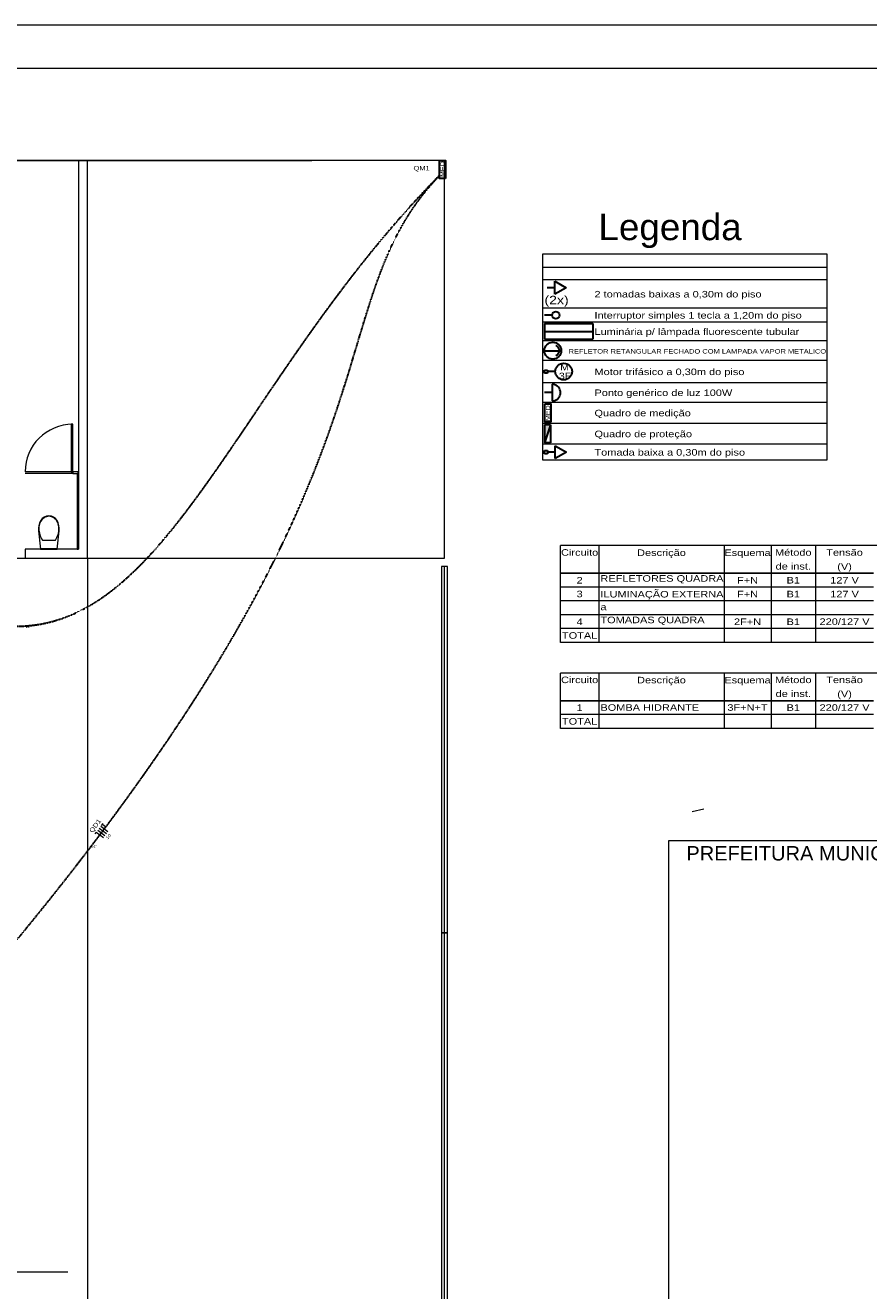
# Model space of a CAD drawing. Header units: millimetres. Extents: x 10050 to 25386, y -10594 to -3144.
# Tile 28 of 29: x 20128 to 22963, y -7399 to -3144. Entities that reach past the tile are written whole.
import ezdxf

# ---------------------------------------------------------------- set-up
doc = ezdxf.new("R2010")
doc.units = ezdxf.units.MM
doc.linetypes.add('JIS_02_1.2', pattern=[0.25, 0.125, -0.125])
for name, color, linetype in [('Anotação - Geral', 7, 'Continuous'), ('Desenho 2D - Geral', 7, 'Continuous'), ('Interior - Mobiliário', 7, 'Continuous'), ('Linha & Trama.2D', 7, 'Continuous'), ('Linha _ Trama.2D', 7, 'Continuous')]:
    doc.layers.add(name, color=color, linetype=linetype)
for name, color, linetype, lineweight in [('DI-Pontilhado', 7, 'Continuous', 20), ('DI-Tabelas', 7, 'Continuous', 5), ('EL-Condutos', 4, 'Continuous', 30), ('EL-Fios (Fase 1)', 7, 'Continuous', 5), ('EL-Fios (Fase 2)', 7, 'Continuous', 5), ('EL-Fios (Neutro)', 7, 'Continuous', 5), ('EL-Fios (Terra)', 7, 'Continuous', 5), ('EL-Textos condutos', 7, 'Continuous', 20), ('EL-Textos fios', 7, 'Continuous', 20), ('P-SIMBOL', 3, 'Continuous', 30), ('Textos', 7, 'Continuous', 5)]:
    doc.layers.add(name, color=color, linetype=linetype, lineweight=lineweight)
doc.styles.add('ARIAL', font='arial.ttf', dxfattribs={"width": 1.2})
doc.styles.add('GENERATED_STYLE_1', font='arial.ttf')

msp = doc.modelspace()

# ---------------------------------------------------------------- hatches: boundary and pattern name
at = {"layer": 'P-SIMBOL', "linetype": 'Continuous'}
msp.add_hatch(color=7, dxfattribs=at).paths.add_polyline_path([(21893.24, -4487.18), (21873.27, -4487.18), (21873.27, -4547.37)])

# ---------------------------------------------------------------- linework, layer by layer
at = {"layer": 'Desenho 2D - Geral', "color": 7, "linetype": 'Continuous', "lineweight": 0}
for p, q in [((22291.25, -10433.15), (22291.25, -5884.58)), ((22291.25, -5884.58), (25189.25, -5884.58)), ((22291.25, -5884.58), (25189.25, -5884.58)), ((22291.25, -6210.56), (22291.25, -5884.58))]:
    msp.add_line(p, q, dxfattribs=at)
at = {"layer": 'DI-Pontilhado'}
for p, q in [((14131.06, -3598.89), (20691.06, -3598.89)), ((14531.06, -3598.89), (21091.06, -3598.89)), ((21526.94, -4963.95), (21526.94, -6195.45)), ((21536.94, -6195.45), (21536.94, -4963.95)), ((21546.94, -6195.45), (21546.94, -4963.95)), ((21546.94, -6195.45), (21526.94, -6195.45)), ((21526.94, -6195.45), (21526.94, -7426.95)), ((21526.94, -6195.45), (21546.94, -6195.45)), ((21536.94, -7426.95), (21536.94, -6195.45)), ((21546.94, -7426.95), (21546.94, -6195.45))]:
    msp.add_line(p, q, dxfattribs=at)
for points in [[(14161.06, -6885.3), (17621.06, -6885.3), (18531.06, -6885.3), (18531.06, -4935.3), (21536.94, -4935.3), (21536.94, -3598.89), (17621.06, -3598.89), (14161.06, -3598.89)], [(19056.37, -4935.3), (20336.94, -4935.3), (20336.94, -6090.68), (20336.94, -6348.88), (20336.94, -9935.3), (19771.06, -9935.3), (19771.06, -7335.3), (19055.56, -7335.3)]]:
    msp.add_lwpolyline(points, close=True, dxfattribs=at)
for points in [[(20336.94, -3598.89), (20306.94, -3598.89)], [(20306.94, -3598.89), (20306.94, -4905.3)], [(20336.94, -4935.3), (20336.94, -3598.89)], [(20127.63, -4935.3), (20336.94, -4935.3)]]:
    msp.add_lwpolyline(points, dxfattribs=at)
at = {"layer": 'DI-Tabelas'}
for p, q in [((21868.27, -3958.29), (21868.27, -3911.77)), ((21868.27, -3911.77), (22822.77, -3911.77)), ((22822.77, -3911.77), (22822.77, -3958.29)), ((22822.77, -3958.29), (21868.27, -3958.29)), ((21868.27, -3999.42), (21868.27, -3958.29)), ((22822.77, -3958.29), (22822.77, -3999.42)), ((22036.47, -3999.42), (21868.27, -3999.42)), ((21868.27, -4095.11), (21868.27, -3999.42)), ((22822.77, -3999.42), (22036.47, -3999.42)), ((22822.77, -3999.42), (22822.77, -4095.11)), ((22036.47, -4095.11), (21868.27, -4095.11)), ((21868.27, -4141.63), (21868.27, -4095.11)), ((22822.77, -4095.11), (22036.47, -4095.11)), ((22822.77, -4095.11), (22822.77, -4141.63)), ((22036.47, -4141.63), (21868.27, -4141.63)), ((21868.27, -4204.63), (21868.27, -4141.63)), ((22822.77, -4141.63), (22036.47, -4141.63)), ((22822.77, -4141.63), (22822.77, -4204.63)), ((22036.47, -4204.63), (21868.27, -4204.63)), ((21868.27, -4271.13), (21868.27, -4204.63)), ((22822.77, -4204.63), (22036.47, -4204.63)), ((22822.77, -4204.63), (22822.77, -4271.13)), ((22036.47, -4271.13), (21868.27, -4271.13)), ((21868.27, -4345.5), (21868.27, -4271.13)), ((22822.77, -4271.13), (22036.47, -4271.13)), ((22822.77, -4271.13), (22822.77, -4345.5)), ((22036.47, -4345.5), (21868.27, -4345.5)), ((21868.27, -4412), (21868.27, -4345.5)), ((22822.77, -4345.5), (22036.47, -4345.5)), ((22822.77, -4345.5), (22822.77, -4412)), ((22036.47, -4412), (21868.27, -4412)), ((21868.27, -4482.18), (21868.27, -4412)), ((22822.77, -4412), (22036.47, -4412)), ((22822.77, -4412), (22822.77, -4482.18)), ((22036.47, -4482.18), (21868.27, -4482.18)), ((21868.27, -4552.37), (21868.27, -4482.18)), ((22822.77, -4482.18), (22036.47, -4482.18)), ((22822.77, -4482.18), (22822.77, -4552.37)), ((22036.47, -4552.37), (21868.27, -4552.37)), ((21868.27, -4605.67), (21868.27, -4552.37)), ((22822.77, -4552.37), (22036.47, -4552.37)), ((22822.77, -4552.37), (22822.77, -4605.67)), ((22036.47, -4605.67), (21868.27, -4605.67)), ((22822.77, -4605.67), (22036.47, -4605.67)), ((21926.66, -4939.9), (21926.66, -4893.38)), ((23829.59, -4893.38), (21926.66, -4893.38)), ((22056.41, -4893.38), (22056.41, -4939.9)), ((22477.03, -4893.38), (22477.03, -4939.9)), ((22635.05, -4893.38), (22635.05, -4939.9)), ((22784.84, -4893.38), (22784.84, -4939.9)), ((21926.66, -4986.42), (21926.66, -4939.9)), ((22056.41, -4939.9), (22056.41, -4986.42)), ((22477.03, -4939.9), (22477.03, -4986.42)), ((22635.05, -4939.9), (22635.05, -4986.42)), ((22784.84, -4939.9), (22784.84, -4986.42)), ((22056.41, -4986.42), (21926.66, -4986.42)), ((21926.66, -4986.42), (22056.41, -4986.42)), ((22056.41, -4986.42), (21926.66, -4986.42)), ((21926.66, -5032.94), (21926.66, -4986.42)), ((22477.03, -4986.42), (22056.41, -4986.42)), ((22056.41, -4986.42), (22477.03, -4986.42)), ((22477.03, -4986.42), (22056.41, -4986.42)), ((22056.41, -4986.42), (22056.41, -5032.94)), ((22635.05, -4986.42), (22477.03, -4986.42)), ((22477.03, -4986.42), (22635.05, -4986.42)), ((22635.05, -4986.42), (22477.03, -4986.42)), ((22477.03, -4986.42), (22477.03, -5032.94)), ((22784.84, -4986.42), (22635.05, -4986.42)), ((22635.05, -4986.42), (22784.84, -4986.42)), ((22784.84, -4986.42), (22635.05, -4986.42)), ((22635.05, -4986.42), (22635.05, -5032.94)), ((22979.84, -4986.42), (22784.84, -4986.42)), ((22784.84, -4986.42), (22979.84, -4986.42)), ((22979.84, -4986.42), (22784.84, -4986.42)), ((22784.84, -4986.42), (22784.84, -5032.94)), ((22056.41, -5032.94), (21926.66, -5032.94)), ((21926.66, -5079.46), (21926.66, -5032.94)), ((22477.03, -5032.94), (22056.41, -5032.94)), ((22056.41, -5032.94), (22056.41, -5079.46)), ((22635.05, -5032.94), (22477.03, -5032.94)), ((22477.03, -5032.94), (22477.03, -5079.46)), ((22784.84, -5032.94), (22635.05, -5032.94)), ((22635.05, -5032.94), (22635.05, -5079.46)), ((22979.84, -5032.94), (22784.84, -5032.94)), ((22784.84, -5032.94), (22784.84, -5079.46)), ((22056.41, -5079.46), (21926.66, -5079.46)), ((21926.66, -5125.98), (21926.66, -5079.46)), ((22477.03, -5079.46), (22056.41, -5079.46)), ((22056.41, -5079.46), (22056.41, -5125.98)), ((22635.05, -5079.46), (22477.03, -5079.46)), ((22477.03, -5079.46), (22477.03, -5125.98)), ((22784.84, -5079.46), (22635.05, -5079.46)), ((22635.05, -5079.46), (22635.05, -5125.98)), ((22979.84, -5079.46), (22784.84, -5079.46)), ((22784.84, -5079.46), (22784.84, -5125.98)), ((22056.41, -5125.98), (21926.66, -5125.98)), ((21926.66, -5172.5), (21926.66, -5125.98)), ((22477.03, -5125.98), (22056.41, -5125.98)), ((22056.41, -5125.98), (22056.41, -5172.5)), ((22635.05, -5125.98), (22477.03, -5125.98)), ((22477.03, -5125.98), (22477.03, -5172.5)), ((22784.84, -5125.98), (22635.05, -5125.98)), ((22635.05, -5125.98), (22635.05, -5172.5)), ((22979.84, -5125.98), (22784.84, -5125.98)), ((22784.84, -5125.98), (22784.84, -5172.5)), ((22056.41, -5172.5), (21926.66, -5172.5)), ((21926.66, -5219.02), (21926.66, -5172.5)), ((22477.03, -5172.5), (22056.41, -5172.5)), ((22056.41, -5172.5), (22056.41, -5219.02)), ((22635.05, -5172.5), (22477.03, -5172.5)), ((22477.03, -5172.5), (22477.03, -5219.02)), ((22784.84, -5172.5), (22635.05, -5172.5)), ((22635.05, -5172.5), (22635.05, -5219.02)), ((22979.84, -5172.5), (22784.84, -5172.5)), ((22784.84, -5172.5), (22784.84, -5219.02)), ((22056.41, -5219.02), (21926.66, -5219.02)), ((22477.03, -5219.02), (22056.41, -5219.02)), ((22635.05, -5219.02), (22477.03, -5219.02)), ((22784.84, -5219.02), (22635.05, -5219.02)), ((22979.84, -5219.02), (22784.84, -5219.02)), ((25022.87, -5321.7), (21926.66, -5321.7)), ((21926.66, -5368.22), (21926.66, -5321.7)), ((22056.41, -5321.7), (22056.41, -5368.22)), ((22477.03, -5321.7), (22477.03, -5368.22)), ((22635.05, -5321.7), (22635.05, -5368.22)), ((22784.84, -5321.7), (22784.84, -5368.22)), ((21926.66, -5414.74), (21926.66, -5368.22)), ((22056.41, -5368.22), (22056.41, -5414.74)), ((22477.03, -5368.22), (22477.03, -5414.74)), ((22635.05, -5368.22), (22635.05, -5414.74)), ((22784.84, -5368.22), (22784.84, -5414.74)), ((22056.41, -5414.74), (21926.66, -5414.74)), ((21926.66, -5461.26), (21926.66, -5414.74)), ((21926.66, -5414.74), (22056.41, -5414.74)), ((22477.03, -5414.74), (22056.41, -5414.74)), ((22056.41, -5414.74), (22056.41, -5461.26)), ((22056.41, -5414.74), (22477.03, -5414.74)), ((22635.05, -5414.74), (22477.03, -5414.74)), ((22477.03, -5414.74), (22477.03, -5461.26)), ((22477.03, -5414.74), (22635.05, -5414.74)), ((22784.84, -5414.74), (22635.05, -5414.74)), ((22635.05, -5414.74), (22635.05, -5461.26)), ((22635.05, -5414.74), (22784.84, -5414.74)), ((22979.84, -5414.74), (22784.84, -5414.74)), ((22784.84, -5414.74), (22784.84, -5461.26)), ((22784.84, -5414.74), (22979.84, -5414.74)), ((22056.41, -5461.26), (21926.66, -5461.26)), ((21926.66, -5507.78), (21926.66, -5461.26)), ((22477.03, -5461.26), (22056.41, -5461.26)), ((22056.41, -5461.26), (22056.41, -5507.78)), ((22635.05, -5461.26), (22477.03, -5461.26)), ((22477.03, -5461.26), (22477.03, -5507.78)), ((22784.84, -5461.26), (22635.05, -5461.26)), ((22635.05, -5461.26), (22635.05, -5507.78)), ((22979.84, -5461.26), (22784.84, -5461.26)), ((22784.84, -5461.26), (22784.84, -5507.78)), ((22056.41, -5507.78), (21926.66, -5507.78)), ((22477.03, -5507.78), (22056.41, -5507.78)), ((22635.05, -5507.78), (22477.03, -5507.78)), ((22784.84, -5507.78), (22635.05, -5507.78)), ((22979.84, -5507.78), (22784.84, -5507.78))]:
    msp.add_line(p, q, dxfattribs=at)
at = {"layer": 'EL-Condutos', "linetype": 'JIS_02_1.2'}
for points in [[(19040.53, -7370.08), (19288.36, -7118.3), (19515.84, -6879.33), (19723.92, -6652.75), (19913.58, -6438.12), (20085.76, -6235.02), (20241.43, -6043.01), (20381.55, -5861.67), (20507.08, -5690.57), (20618.97, -5529.28), (20718.19, -5377.38), (20805.7, -5234.42), (20882.46, -5099.99), (20949.42, -4973.66), (21007.55, -4855), (21057.81, -4743.57), (21101.15, -4638.95), (21138.54, -4540.72), (21170.94, -4448.43), (21199.31, -4361.67), (21224.6, -4280.01), (21247.78, -4203.01), (21269.8, -4130.25), (21291.64, -4061.3), (21314.23, -3995.72), (21338.56, -3933.1), (21365.57, -3873.01), (21396.23, -3815), (21431.49, -3758.66), (21472.32, -3703.56), (21519.67, -3649.27)], [(19587.39, -4949.69), (19677.97, -5015.11), (19763.72, -5066.24), (19844.96, -5106.16), (19922.02, -5135.34), (19995.22, -5154.25), (20064.88, -5163.36), (20131.33, -5163.12), (20194.9, -5154), (20255.9, -5136.47), (20314.67, -5111), (20371.52, -5078.04), (20426.79, -5038.06), (20480.79, -4991.53), (20533.85, -4938.91), (20586.3, -4880.67), (20638.46, -4817.28), (20690.65, -4749.19), (20743.2, -4676.87), (20796.44, -4600.8), (20850.68, -4521.42), (20906.25, -4439.22), (20963.48, -4354.64), (21022.68, -4268.17), (21084.2, -4180.26), (21148.34, -4091.38), (21215.44, -4001.99), (21285.81, -3912.56), (21359.79, -3823.55), (21437.69, -3735.43), (21519.85, -3648.67)]]:
    msp.add_spline(points, degree=3, dxfattribs=at)
at = {"layer": 'EL-Fios (Fase 1)'}
msp.add_line((20395.24, -5869.35), (20371.08, -5851.56), dxfattribs=at)
at = {"layer": 'EL-Fios (Fase 2)'}
for p, q in [((20400.32, -5862.45), (20376.17, -5844.66)), ((20405.4, -5855.54), (20381.25, -5837.76))]:
    msp.add_line(p, q, dxfattribs=at)
at = {"layer": 'EL-Fios (Neutro)'}
for p in [(20363.03, -5862.49), (20390.16, -5876.25)]:
    msp.add_line(p, (20366, -5858.46), dxfattribs=at)
at = {"layer": 'EL-Fios (Terra)'}
msp.add_lwpolyline([(20398.15, -5839.56), (20386.75, -5831.16), (20384.37, -5834.38), (20389.12, -5827.94)], dxfattribs=at)
at = {"layer": 'Interior - Mobiliário', "color": 30, "linetype": 'Continuous', "lineweight": 0}
for p, q in [((20286.94, -4485.3), (20281.94, -4485.3)), ((20281.94, -4485.3), (20281.94, -4645.3)), ((20286.94, -4645.3), (20286.94, -4485.3)), ((20286.94, -4645.3), (20126.94, -4645.3)), ((20286.94, -4650.3), (20126.94, -4650.3)), ((20281.94, -4645.3), (20286.94, -4645.3))]:
    msp.add_line(p, q, dxfattribs=at)
at = {"layer": 'Interior - Mobiliário', "color": 102, "linetype": 'Continuous', "lineweight": 0}
for p, q in [((20286.94, -4645.3), (20286.94, -4650.3)), ((20306.94, -4645.3), (20286.94, -4645.3)), ((20286.94, -4650.3), (20306.94, -4650.3)), ((20306.94, -4650.3), (20301.94, -4650.3)), ((20301.94, -4650.3), (20301.94, -4905.3)), ((20306.94, -4650.3), (20306.94, -4645.3)), ((20306.94, -4905.3), (20306.94, -4650.3)), ((20301.94, -4905.3), (20306.94, -4905.3))]:
    msp.add_line(p, q, dxfattribs=at)
at = {"layer": 'Interior - Mobiliário', "color": 8, "linetype": 'Continuous', "lineweight": 0}
for p, q in [((20184.46, -4802.52), (20179.34, -4809.03)), ((20191.07, -4797.53), (20184.46, -4802.52)), ((20198.73, -4794.39), (20191.07, -4797.53)), ((20206.94, -4793.3), (20198.73, -4794.39)), ((20215.15, -4794.39), (20206.94, -4793.3)), ((20222.81, -4797.53), (20215.15, -4794.39)), ((20229.42, -4802.52), (20222.81, -4797.53)), ((20234.54, -4809.03), (20229.42, -4802.52)), ((20173.06, -4825.95), (20171.96, -4834.93)), ((20171.96, -4834.93), (20172.27, -4843.98)), ((20172.27, -4843.98), (20178.75, -4905.3)), ((20175.54, -4817.24), (20173.06, -4825.95)), ((20179.34, -4809.03), (20175.54, -4817.24)), ((20238.35, -4817.24), (20234.54, -4809.03)), ((20235.14, -4905.3), (20241.61, -4843.98)), ((20240.83, -4825.95), (20238.35, -4817.24)), ((20241.92, -4834.93), (20240.83, -4825.95)), ((20241.61, -4843.98), (20241.92, -4834.93)), ((20185.15, -4875.02), (20206.94, -4875.02)), ((20206.94, -4875.02), (20228.73, -4875.02)), ((20178.75, -4905.3), (20235.14, -4905.3)), ((20231.54, -4904.3), (20182.34, -4904.3)), ((20182.34, -4904.3), (20182.34, -4905.3)), ((20182.34, -4905.3), (20231.54, -4905.3)), ((20231.54, -4905.3), (20231.54, -4904.3))]:
    msp.add_line(p, q, dxfattribs=at)
at = {"layer": 'Interior - Mobiliário', "color": 5, "linetype": 'Continuous', "lineweight": 0}
msp.add_arc((20286.94, -4645.3), 160, 90, 180, dxfattribs=at)
at = {"layer": 'Interior - Mobiliário', "color": 8, "linetype": 'Continuous', "lineweight": 0}
for centre, major_axis, start_param, end_param in [((20224.83, -4833.14), (-51.38, 0), 5.438328, 6.3389165), ((20207.1, -4819.07), (-27.7, 0), 4.7182499, 5.3448937), ((20206.78, -4819.07), (-27.7, 0), 4.0798843, 4.7065281), ((20189.05, -4833.14), (-51.38, 0), 3.0858619, 3.98645), ((20258.56, -4837.41), (-85.05, 0), 6.2595699, 6.81259), ((20155.32, -4837.41), (-85.05, 0), 2.6121883, 3.1652081)]:
    msp.add_ellipse(centre, major_axis=major_axis, ratio=0.8755459, start_param=start_param, end_param=end_param, dxfattribs=at)
at = {"layer": 'Linha & Trama.2D', "color": 7, "linetype": 'Continuous', "lineweight": 0}
for p, q in [((25386.47, -3143.83), (10050.29, -3143.83)), ((25386.47, -3143.83), (10050.29, -3143.83)), ((10454.29, -3288.32), (25225.47, -3288.32))]:
    msp.add_line(p, q, dxfattribs=at)
at = {"layer": 'Linha _ Trama.2D', "color": 97, "linetype": 'Continuous', "lineweight": 0}
for p, q in [((20127.63, -4905.3), (20127.63, -4925.3)), ((20127.63, -4925.3), (20127.63, -4935.3)), ((21546.94, -4963.95), (21526.94, -4963.95)), ((18501.06, -7335.3), (20271.12, -7335.3))]:
    msp.add_line(p, q, dxfattribs=at)
for points in [[(20306.94, -4905.3), (20127.63, -4905.3)], [(22408.76, -5779.86), (22369.67, -5788.36)]]:
    msp.add_lwpolyline(points, dxfattribs=at)
at = {"layer": 'P-SIMBOL', "color": 7}
for p, q in [((21908.26, -4026.07), (21882.66, -4026.07)), ((21908.26, -4047.72), (21908.26, -4004.42)), ((21908.26, -4004.42), (21945.76, -4026.07)), ((21945.76, -4026.07), (21908.26, -4047.72)), ((21898.97, -4118.37), (21873.27, -4118.37)), ((21873.27, -4146.63), (22036.47, -4146.63)), ((21873.27, -4146.63), (21873.27, -4199.63)), ((22036.47, -4146.63), (22036.47, -4199.63)), ((21873.27, -4173.13), (22036.47, -4173.13)), ((21873.27, -4199.63), (22036.47, -4199.63)), ((21873.27, -4237.88), (21929.77, -4237.88)), ((21873.27, -4302.82), (21883.87, -4302.82)), ((21873.27, -4313.42), (21873.27, -4302.82)), ((21883.87, -4313.42), (21873.27, -4313.42)), ((21883.87, -4302.82), (21883.87, -4313.42)), ((21909.57, -4308.12), (21883.87, -4308.12)), ((21898.97, -4378.75), (21873.27, -4378.75)), ((21898.97, -4350.5), (21898.97, -4407)), ((21893.24, -4487.18), (21873.27, -4487.18)), ((21873.27, -4487.18), (21873.27, -4547.37)), ((21893.24, -4487.18), (21873.27, -4547.37)), ((21893.24, -4487.18), (21893.24, -4547.37)), ((21893.24, -4547.37), (21873.27, -4547.37)), ((21873.27, -4584.32), (21873.27, -4573.71)), ((21873.27, -4573.71), (21883.87, -4573.71)), ((21883.87, -4584.32), (21873.27, -4584.32)), ((21883.87, -4573.71), (21883.87, -4584.32)), ((21909.48, -4579.02), (21883.87, -4579.02)), ((21909.48, -4557.37), (21946.98, -4579.02)), ((21909.48, -4600.67), (21909.48, -4557.37)), ((21946.98, -4579.02), (21909.48, -4600.67))]:
    msp.add_line(p, q, dxfattribs=at)
at = {"layer": 'P-SIMBOL'}
msp.add_lwpolyline([(21540.03, -3658.4), (21520.03, -3658.4), (21520.03, -3598.22), (21540.03, -3598.22), (21540.03, -3658.4)], dxfattribs=at)
at = {"layer": 'P-SIMBOL', "color": 7}
for points in [[(21911.97, -4254.12), (21914.14, -4253.14), (21916.16, -4251.88), (21917.99, -4250.36), (21919.6, -4248.61), (21920.96, -4246.66), (21922.04, -4244.54), (21922.83, -4242.3), (21923.31, -4239.97), (21923.47, -4237.59), (21923.31, -4235.22), (21922.83, -4232.89), (21922.04, -4230.65), (21920.96, -4228.53), (21919.6, -4226.58), (21917.99, -4224.82), (21916.16, -4223.31), (21914.14, -4222.05), (21911.97, -4221.07)], [(21898.97, -4407), (21903.87, -4406.57), (21908.63, -4405.3), (21913.09, -4403.22), (21917.12, -4400.39), (21920.61, -4396.91), (21923.43, -4392.88), (21925.51, -4388.42), (21926.79, -4383.66), (21927.22, -4378.75), (21926.79, -4373.85), (21925.51, -4369.09), (21923.43, -4364.63), (21920.61, -4360.59), (21917.12, -4357.11), (21913.09, -4354.29), (21908.63, -4352.21), (21903.87, -4350.93), (21898.97, -4350.5)], [(21875.01, -4417), (21895.01, -4417), (21895.01, -4477.18), (21875.01, -4477.18), (21875.01, -4417)]]:
    msp.add_lwpolyline(points, dxfattribs=at)
for centre, radius in [((21911.47, -4118.37), 12.5), ((21901.52, -4237.88), 28.25), ((21937.77, -4308.12), 28.25)]:
    msp.add_circle(centre, radius, dxfattribs=at)

# ---------------------------------------------------------------- texts
at = {"layer": 'Anotação - Geral', "color": 7, "linetype": 'Continuous', "lineweight": 0, "insert": (22295.64, -3892.97), "char_height": 88.55, "width": 233.584, "attachment_point": 8, "line_spacing_factor": 0.6, "style": 'GENERATED_STYLE_1'}
msp.add_mtext('Legenda', dxfattribs=at)
at = {"layer": 'Anotação - Geral', "color": 7, "linetype": 'Continuous', "lineweight": 0, "insert": (22350.32, -5952.67), "char_height": 48.3, "attachment_point": 7, "style": 'GENERATED_STYLE_1'}
msp.add_mtext('\\A1;PREFEITURA MUNICIPAL DE ARAGUARI', dxfattribs=at)
at = {"layer": 'DI-Tabelas', "line_spacing_factor": 0.6, "style": 'ARIAL'}
for s, insert, char_height, width, attachment_point in [('2 tomadas baixas a 0,30m do piso', (22041.47, -4065.53), 22, 913.8867, 7), ('Interruptor simples 1 tecla a 1,20m do piso', (22041.47, -4136.63), 22, 1133.9062, 7), ('Luminária p/ lâmpada fluorescente tubular', (22041.47, -4191.39), 22, 1120.6641, 7), ('REFLETOR RETANGULAR FECHADO COM LAMPADA VAPOR METALICO ', (21954.29, -4247.72), 15, 1084.8652, 7), ('Motor trifásico a 0,30m do piso', (22041.47, -4326.58), 22, 820.3711, 7), ('Ponto genérico de luz 100W', (22041.47, -4397.01), 22, 753.8086, 7), ('Quadro de medição', (22041.47, -4465.35), 22, 526.9922, 7), ('Quadro de proteção', (22041.47, -4535.54), 22, 533.7012, 7), ('Tomada baixa a 0,30m do piso', (22041.47, -4597.28), 22, 823.8281, 7), ('Circuito', (21991.54, -4927.64), 22, 203.3789, 8), ('Descrição', (22266.72, -4934.9), 22, 266.748, 8), ('Esquema', (22556.04, -4934.9), 22, 253.4766, 8), ('Método', (22709.95, -4927.64), 22, 200.127, 8), ('Tensão', (22882.34, -4927.64), 22, 200.127, 8), ('de inst.', (22709.95, -4974.16), 22, 193.4473, 8), ('(V)', (22882.34, -4981.42), 22, 79.9805, 8), ('2', (21991.54, -5020.68), 22, 33.3691, 8), ('REFLETORES QUADRA', (22061.41, -5020.68), 22, 673.4473, 7), ('F+N', (22556.04, -5020.68), 22, 115.0195, 8), ('B1', (22709.95, -5020.68), 22, 73.3887, 8), ('127 V', (22882.34, -5020.68), 22, 156.7969, 8), ('3', (21991.54, -5067.2), 22, 33.3691, 8), ('ILUMINAÇÃO EXTERNA', (22061.41, -5074.46), 22, 673.4473, 7), ('F+N', (22556.04, -5067.2), 22, 115.0195, 8), ('B1', (22709.95, -5067.2), 22, 73.3887, 8), ('127 V', (22882.34, -5067.2), 22, 156.7969, 8), ('a', (22061.44, -5110.76), 22, 673.4473, 7), ('4', (21991.54, -5160.24), 22, 33.3691, 8), ('TOMADAS QUADRA', (22061.41, -5160.24), 22, 570.0586, 7), ('2F+N', (22556.04, -5160.24), 22, 148.3887, 8), ('B1', (22709.95, -5160.24), 22, 73.3887, 8), ('220/127 V', (22882.34, -5160.24), 22, 273.5742, 8), ('TOTAL', (21991.54, -5206.76), 22, 193.3594, 8), ('Circuito', (21991.54, -5355.96), 22, 203.3789, 8), ('Descrição', (22266.72, -5363.22), 22, 266.748, 8), ('Esquema', (22556.04, -5363.22), 22, 253.4766, 8), ('Método', (22709.95, -5355.96), 22, 200.127, 8), ('Tensão', (22882.34, -5355.96), 22, 200.127, 8), ('de inst.', (22709.95, -5402.48), 22, 193.4473, 8), ('(V)', (22882.34, -5409.74), 22, 79.9805, 8), ('1', (21991.54, -5449), 22, 33.3691, 8), ('BOMBA HIDRANTE', (22061.41, -5449), 22, 540.0586, 7), ('3F+N+T', (22556.04, -5449), 22, 220.0781, 8), ('B1', (22709.95, -5449), 22, 73.3887, 8), ('220/127 V', (22882.34, -5449), 22, 273.5742, 8), ('TOTAL', (21991.54, -5495.52), 22, 193.3594, 8)]:
    msp.add_mtext(s, dxfattribs=dict(at, insert=insert, char_height=char_height, width=width, attachment_point=attachment_point))
at = {"layer": 'EL-Textos condutos', "char_height": 7.06, "width": 25.416, "attachment_point": 8, "line_spacing_factor": 0.798, "style": 'ARIAL'}
for insert in [(20138.07, -5170.01), (20359.21, -5908.7)]:
    msp.add_mtext('ø1"', dxfattribs=dict(at, insert=insert))
at = {"layer": 'EL-Textos fios', "attachment_point": 8, "line_spacing_factor": 0.6, "style": 'ARIAL'}
for s, insert, char_height, width, rotation in [('QD1', (20371.88, -5842.12), 15, 86.3584, 53.63002), ('10', (20410.73, -5874.94), 10, 15.5723, 47.68442)]:
    msp.add_mtext(s, dxfattribs=dict(at, insert=insert, char_height=char_height, width=width, rotation=rotation))
at = {"layer": 'P-SIMBOL', "insert": (21537.11, -3627.41), "char_height": 14.12, "width": 84.4424, "attachment_point": 8, "rotation": 90.00021, "line_spacing_factor": 0.6, "style": 'ARIAL'}
msp.add_mtext('MED', dxfattribs=at)
at = {"layer": 'P-SIMBOL', "color": 7, "attachment_point": 7, "line_spacing_factor": 0.6, "style": 'ARIAL'}
for s, insert, char_height, width in [('(2x)', (21873.27, -4090.11), 28.24, 134.3291), ('M', (21926.24, -4304.3), 21.18, 48.3145), ('3F', (21921.92, -4333.51), 21.18, 67.6855)]:
    msp.add_mtext(s, dxfattribs=dict(at, insert=insert, char_height=char_height, width=width))
at = {"layer": 'P-SIMBOL', "color": 7, "insert": (21892.05, -4447.99), "char_height": 14.12, "width": 84.4424, "attachment_point": 8, "rotation": 90.00021, "line_spacing_factor": 0.6, "style": 'ARIAL'}
msp.add_mtext('MED', dxfattribs=at)
at = {"layer": 'Textos', "insert": (21487.33, -3635.81), "char_height": 15, "width": 91.0137, "attachment_point": 9, "line_spacing_factor": 0.6, "style": 'ARIAL'}
msp.add_mtext('QM1', dxfattribs=at)

doc.saveas('drawing.dxf')
